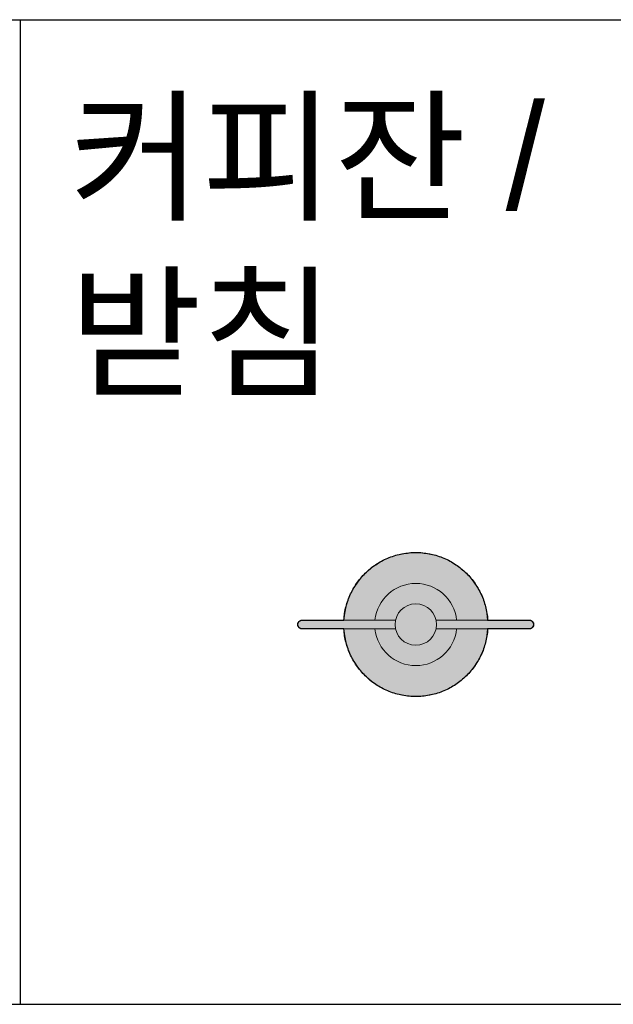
# Model space of a CAD drawing. Header units: millimetres. Extents: x 488786 to 747986, y 25193 to 95000.
# Tile 45 of 127: x 555424 to 556269, y 91100 to 92500. Entities that reach past the tile are written whole.
import ezdxf

# ---------------------------------------------------------------- set-up
doc = ezdxf.new("R2010")
doc.units = ezdxf.units.MM
for name, color, linetype in [('10. ETC', 251, 'Continuous'), ('13. TXT2', 43, 'Continuous'), ('25. 255', 255, 'Continuous'), ('6. FUR1', 181, 'Continuous')]:
    doc.layers.add(name, color=color, linetype=linetype)
doc.layers.add('7. FUR2', color=241, linetype='Continuous', lineweight=5)
doc.styles.add('YUHIHA_TEXT', font='Pretendard-Regular.ttf')

# ---------------------------------------------------------------- blocks, each defined once
blk = doc.blocks.new('YUHIHA_Accessory_CoffeeCup_Saucer_A_Plan')
at = {"layer": '25. 255', "transparency": 33554687}
blk.add_hatch(color=256, dxfattribs=at).paths.add_polyline_path([(101.8, -11.2), (101.5, -13.6), (101.2, -15.9), (100.8, -18.3), (100.3, -20.7), (99.8, -23.1), (99.2, -25.4), (98.6, -27.7), (97.9, -30), (97.2, -32.3), (96.4, -34.6), (95.6, -36.9), (94.7, -39.1), (93.7, -41.4), (92.7, -43.6), (91.7, -45.7), (90.6, -47.9), (89.4, -50), (88.2, -52.1), (86.9, -54.2), (85.6, -56.2), (84.3, -58.2), (82.9, -60.2), (81.5, -62.1), (80, -64), (78.4, -65.9), (76.9, -67.7), (75.2, -69.5), (73.6, -71.2), (71.9, -73), (70.1, -74.6), (68.4, -76.3), (66.6, -77.9), (64.7, -79.4), (62.8, -80.9), (60.9, -82.4), (58.9, -83.8), (56.9, -85.1), (54.9, -86.5), (52.9, -87.7), (50.8, -89), (48.7, -90.1), (46.5, -91.3), (44.4, -92.3), (42.2, -93.3), (40, -94.3), (37.7, -95.2), (35.5, -96.1), (33.2, -96.9), (30.9, -97.7), (28.6, -98.4), (26.3, -99), (23.9, -99.6), (21.6, -100.1), (19.2, -100.6), (16.8, -101), (14.4, -101.4), (12, -101.7), (9.6, -102), (7.2, -102.2), (4.8, -102.3), (2.4, -102.4), (0, -102.4), (-2.4, -102.4), (-4.8, -102.3), (-7.2, -102.2), (-9.6, -102), (-12, -101.7), (-14.4, -101.4), (-16.8, -101), (-19.2, -100.6), (-21.6, -100.1), (-23.9, -99.6), (-26.3, -99), (-28.6, -98.4), (-30.9, -97.7), (-33.2, -96.9), (-35.5, -96.1), (-37.7, -95.2), (-40, -94.3), (-42.2, -93.3), (-44.4, -92.3), (-46.5, -91.3), (-48.7, -90.1), (-50.8, -89), (-52.9, -87.7), (-54.9, -86.5), (-56.9, -85.1), (-58.9, -83.8), (-60.9, -82.4), (-62.8, -80.9), (-64.7, -79.4), (-66.6, -77.9), (-68.4, -76.3), (-70.1, -74.6), (-71.9, -73), (-73.6, -71.2), (-75.2, -69.5), (-76.9, -67.7), (-78.4, -65.9), (-80, -64), (-81.5, -62.1), (-82.9, -60.2), (-84.3, -58.2), (-85.6, -56.2), (-86.9, -54.2), (-88.2, -52.1), (-89.4, -50), (-90.6, -47.9), (-91.7, -45.7), (-92.7, -43.6), (-93.7, -41.4), (-94.7, -39.1), (-95.6, -36.9), (-96.4, -34.6), (-97.2, -32.3), (-97.9, -30), (-98.6, -27.7), (-99.2, -25.4), (-99.8, -23.1), (-100.3, -20.7), (-100.8, -18.3), (-101.2, -15.9), (-101.5, -13.6), (-101.8, -11.2), (-102.1, -8.8), (-102.2, -6.3), (-161.4, -6.3), (-161.6, -6.3), (-161.8, -6.3), (-161.9, -6.3), (-162.1, -6.3), (-162.2, -6.3), (-162.4, -6.3), (-162.5, -6.3), (-162.7, -6.2), (-162.8, -6.2), (-163, -6.2), (-163.1, -6.1), (-163.3, -6.1), (-163.4, -6), (-163.6, -6), (-163.7, -5.9), (-163.9, -5.9), (-164, -5.8), (-164.2, -5.7), (-164.3, -5.7), (-164.4, -5.6), (-164.6, -5.5), (-164.7, -5.4), (-164.8, -5.4), (-165, -5.3), (-165.1, -5.2), (-165.2, -5.1), (-165.4, -5), (-165.5, -4.9), (-165.6, -4.8), (-165.7, -4.7), (-165.8, -4.6), (-165.9, -4.5), (-166, -4.4), (-166.2, -4.3), (-166.3, -4.1), (-166.4, -4), (-166.5, -3.9), (-166.5, -3.8), (-166.6, -3.7), (-166.7, -3.5), (-166.8, -3.4), (-166.9, -3.3), (-167, -3.1), (-167, -3), (-167.1, -2.9), (-167.2, -2.7), (-167.2, -2.6), (-167.3, -2.4), (-167.4, -2.3), (-167.4, -2.1), (-167.5, -2), (-167.5, -1.8), (-167.6, -1.7), (-167.6, -1.5), (-167.6, -1.4), (-167.7, -1.2), (-167.7, -1.1), (-167.7, -0.9), (-167.7, -0.8), (-167.8, -0.6), (-167.8, -0.5), (-167.8, -0.3), (-167.8, -0.2), (-167.8, 0), (-167.8, 0.2), (-167.8, 0.3), (-167.8, 0.5), (-167.8, 0.6), (-167.7, 0.8), (-167.7, 0.9), (-167.7, 1.1), (-167.7, 1.2), (-167.6, 1.4), (-167.6, 1.5), (-167.6, 1.7), (-167.5, 1.8), (-167.5, 2), (-167.4, 2.1), (-167.4, 2.3), (-167.3, 2.4), (-167.2, 2.6), (-167.2, 2.7), (-167.1, 2.9), (-167, 3), (-167, 3.1), (-166.9, 3.3), (-166.8, 3.4), (-166.7, 3.5), (-166.6, 3.7), (-166.5, 3.8), (-166.5, 3.9), (-166.4, 4), (-166.3, 4.1), (-166.2, 4.3), (-166, 4.4), (-165.9, 4.5), (-165.8, 4.6), (-165.7, 4.7), (-165.6, 4.8), (-165.5, 4.9), (-165.4, 5), (-165.2, 5.1), (-165.1, 5.2), (-165, 5.3), (-164.8, 5.4), (-164.7, 5.4), (-164.6, 5.5), (-164.4, 5.6), (-164.3, 5.7), (-164.2, 5.7), (-164, 5.8), (-163.9, 5.9), (-163.7, 5.9), (-163.6, 6), (-163.4, 6), (-163.3, 6.1), (-163.1, 6.1), (-163, 6.2), (-162.8, 6.2), (-162.7, 6.2), (-162.5, 6.3), (-162.4, 6.3), (-162.2, 6.3), (-162.1, 6.3), (-161.9, 6.3), (-161.8, 6.3), (-161.6, 6.3), (-161.4, 6.3), (-102.2, 6.3), (-102.1, 8.8), (-101.8, 11.2), (-101.5, 13.6), (-101.2, 15.9), (-100.8, 18.3), (-100.3, 20.7), (-99.8, 23.1), (-99.2, 25.4), (-98.6, 27.7), (-97.9, 30), (-97.2, 32.4), (-96.4, 34.6), (-95.6, 36.9), (-94.7, 39.1), (-93.7, 41.4), (-92.7, 43.6), (-91.7, 45.7), (-90.6, 47.9), (-89.4, 50), (-88.2, 52.1), (-86.9, 54.2), (-85.6, 56.2), (-84.3, 58.2), (-82.9, 60.2), (-81.5, 62.1), (-80, 64), (-78.4, 65.9), (-76.9, 67.7), (-75.2, 69.5), (-73.6, 71.3), (-71.9, 73), (-70.1, 74.6), (-68.4, 76.3), (-66.6, 77.9), (-64.7, 79.4), (-62.8, 80.9), (-60.9, 82.4), (-58.9, 83.8), (-56.9, 85.1), (-54.9, 86.5), (-52.9, 87.7), (-50.8, 89), (-48.7, 90.1), (-46.5, 91.3), (-44.4, 92.3), (-42.2, 93.3), (-40, 94.3), (-37.7, 95.2), (-35.5, 96.1), (-33.2, 96.9), (-30.9, 97.7), (-28.6, 98.4), (-26.3, 99), (-23.9, 99.6), (-21.6, 100.1), (-19.2, 100.6), (-16.8, 101), (-14.4, 101.4), (-12, 101.7), (-9.6, 102), (-7.2, 102.2), (-4.8, 102.3), (-2.4, 102.4), (0, 102.4), (2.4, 102.4), (4.8, 102.3), (7.2, 102.2), (9.6, 102), (12, 101.7), (14.4, 101.4), (16.8, 101), (19.2, 100.6), (21.6, 100.1), (23.9, 99.6), (26.3, 99), (28.6, 98.4), (30.9, 97.7), (33.2, 96.9), (35.5, 96.1), (37.7, 95.2), (40, 94.3), (42.2, 93.3), (44.4, 92.3), (46.5, 91.3), (48.7, 90.1), (50.8, 89), (52.9, 87.7), (54.9, 86.5), (56.9, 85.1), (58.9, 83.8), (60.9, 82.4), (62.8, 80.9), (64.7, 79.4), (66.6, 77.9), (68.4, 76.3), (70.1, 74.6), (71.9, 73), (73.6, 71.3), (75.2, 69.5), (76.9, 67.7), (78.4, 65.9), (80, 64), (81.5, 62.1), (82.9, 60.2), (84.3, 58.2), (85.6, 56.2), (86.9, 54.2), (88.2, 52.1), (89.4, 50), (90.6, 47.9), (91.7, 45.7), (92.7, 43.6), (93.7, 41.4), (94.7, 39.1), (95.6, 36.9), (96.4, 34.6), (97.2, 32.4), (97.9, 30), (98.6, 27.7), (99.2, 25.4), (99.8, 23.1), (100.3, 20.7), (100.8, 18.3), (101.2, 15.9), (101.5, 13.6), (101.8, 11.2), (102.1, 8.8), (102.2, 6.3), (161.4, 6.3), (161.6, 6.3), (161.8, 6.3), (161.9, 6.3), (162.1, 6.3), (162.2, 6.3), (162.4, 6.2), (162.5, 6.2), (162.7, 6.2), (162.8, 6.2), (162.9, 6.1), (163.1, 6.1), (163.2, 6), (163.4, 6), (163.5, 5.9), (163.7, 5.9), (163.8, 5.8), (163.9, 5.7), (164.1, 5.7), (164.2, 5.6), (164.5, 5.4), (164.6, 5.4), (164.7, 5.3), (164.9, 5.2), (165, 5.1), (165.1, 5), (165.2, 4.9), (165.3, 4.8), (165.5, 4.7), (165.6, 4.6), (165.7, 4.5), (165.8, 4.4), (165.9, 4.3), (166, 4.2), (166.1, 4.1), (166.2, 4), (166.3, 3.8), (166.4, 3.7), (166.5, 3.6), (166.5, 3.5), (166.6, 3.3), (166.7, 3.2), (166.8, 3.1), (166.8, 2.9), (166.9, 2.8), (167, 2.7), (167, 2.5), (167.1, 2.4), (167.2, 2.2), (167.2, 2.1), (167.3, 1.8), (167.3, 1.7), (167.4, 1.5), (167.4, 1.4), (167.5, 1.1), (167.5, 0.9), (167.5, 0.8), (167.5, 0.6), (167.6, 0.3), (167.6, 0.2), (167.6, 0), (167.6, -0.2), (167.6, -0.3), (167.5, -0.6), (167.5, -0.8), (167.5, -0.9), (167.5, -1.1), (167.4, -1.2), (167.4, -1.4), (167.4, -1.5), (167.3, -1.7), (167.3, -1.8), (167.2, -2.1), (167.2, -2.2), (167.1, -2.4), (167, -2.5), (167, -2.7), (166.9, -2.8), (166.8, -2.9), (166.8, -3.1), (166.7, -3.2), (166.6, -3.3), (166.5, -3.5), (166.5, -3.6), (166.4, -3.7), (166.3, -3.8), (166.2, -4), (166.1, -4.1), (166, -4.2), (165.9, -4.3), (165.8, -4.4), (165.7, -4.5), (165.6, -4.6), (165.5, -4.7), (165.3, -4.8), (165.2, -4.9), (165.1, -5), (165, -5.1), (164.9, -5.2), (164.7, -5.3), (164.6, -5.4), (164.5, -5.4), (164.3, -5.5), (164.2, -5.6), (164.1, -5.7), (163.9, -5.7), (163.8, -5.8), (163.7, -5.9), (163.5, -5.9), (163.4, -6), (163.2, -6), (163.1, -6.1), (162.9, -6.1), (162.8, -6.2), (162.7, -6.2), (162.5, -6.2), (162.4, -6.2), (162.2, -6.3), (162.1, -6.3), (161.9, -6.3), (161.8, -6.3), (161.6, -6.3), (161.4, -6.3), (102.2, -6.3), (102.1, -8.8)], is_closed=False, flags=16)
at = {"layer": '6. FUR1'}
blk.add_lwpolyline([(101.8, -11.2), (101.5, -13.6), (101.2, -15.9), (100.8, -18.3), (100.3, -20.7), (99.8, -23.1), (99.2, -25.4), (98.6, -27.7), (97.9, -30), (97.2, -32.3), (96.4, -34.6), (95.6, -36.9), (94.7, -39.1), (93.7, -41.4), (92.7, -43.6), (91.7, -45.7), (90.6, -47.9), (89.4, -50), (88.2, -52.1), (86.9, -54.2), (85.6, -56.2), (84.3, -58.2), (82.9, -60.2), (81.5, -62.1), (80, -64), (78.4, -65.9), (76.9, -67.7), (75.2, -69.5), (73.6, -71.2), (71.9, -73), (70.1, -74.6), (68.4, -76.3), (66.6, -77.9), (64.7, -79.4), (62.8, -80.9), (60.9, -82.4), (58.9, -83.8), (56.9, -85.1), (54.9, -86.5), (52.9, -87.7), (50.8, -89), (48.7, -90.1), (46.5, -91.3), (44.4, -92.3), (42.2, -93.3), (40, -94.3), (37.7, -95.2), (35.5, -96.1), (33.2, -96.9), (30.9, -97.7), (28.6, -98.4), (26.3, -99), (23.9, -99.6), (21.6, -100.1), (19.2, -100.6), (16.8, -101), (14.4, -101.4), (12, -101.7), (9.6, -102), (7.2, -102.2), (4.8, -102.3), (2.4, -102.4), (0, -102.4), (-2.4, -102.4), (-4.8, -102.3), (-7.2, -102.2), (-9.6, -102), (-12, -101.7), (-14.4, -101.4), (-16.8, -101), (-19.2, -100.6), (-21.6, -100.1), (-23.9, -99.6), (-26.3, -99), (-28.6, -98.4), (-30.9, -97.7), (-33.2, -96.9), (-35.5, -96.1), (-37.7, -95.2), (-40, -94.3), (-42.2, -93.3), (-44.4, -92.3), (-46.5, -91.3), (-48.7, -90.1), (-50.8, -89), (-52.9, -87.7), (-54.9, -86.5), (-56.9, -85.1), (-58.9, -83.8), (-60.9, -82.4), (-62.8, -80.9), (-64.7, -79.4), (-66.6, -77.9), (-68.4, -76.3), (-70.1, -74.6), (-71.9, -73), (-73.6, -71.2), (-75.2, -69.5), (-76.9, -67.7), (-78.4, -65.9), (-80, -64), (-81.5, -62.1), (-82.9, -60.2), (-84.3, -58.2), (-85.6, -56.2), (-86.9, -54.2), (-88.2, -52.1), (-89.4, -50), (-90.6, -47.9), (-91.7, -45.7), (-92.7, -43.6), (-93.7, -41.4), (-94.7, -39.1), (-95.6, -36.9), (-96.4, -34.6), (-97.2, -32.3), (-97.9, -30), (-98.6, -27.7), (-99.2, -25.4), (-99.8, -23.1), (-100.3, -20.7), (-100.8, -18.3), (-101.2, -15.9), (-101.5, -13.6), (-101.8, -11.2), (-102.1, -8.8), (-102.2, -6.3), (-161.4, -6.3), (-161.6, -6.3), (-161.8, -6.3), (-161.9, -6.3), (-162.1, -6.3), (-162.2, -6.3), (-162.4, -6.3), (-162.5, -6.3), (-162.7, -6.2), (-162.8, -6.2), (-163, -6.2), (-163.1, -6.1), (-163.3, -6.1), (-163.4, -6), (-163.6, -6), (-163.7, -5.9), (-163.9, -5.9), (-164, -5.8), (-164.2, -5.7), (-164.3, -5.7), (-164.4, -5.6), (-164.6, -5.5), (-164.7, -5.4), (-164.8, -5.4), (-165, -5.3), (-165.1, -5.2), (-165.2, -5.1), (-165.4, -5), (-165.5, -4.9), (-165.6, -4.8), (-165.7, -4.7), (-165.8, -4.6), (-165.9, -4.5), (-166, -4.4), (-166.2, -4.3), (-166.3, -4.1), (-166.4, -4), (-166.5, -3.9), (-166.5, -3.8), (-166.6, -3.7), (-166.7, -3.5), (-166.8, -3.4), (-166.9, -3.3), (-167, -3.1), (-167, -3), (-167.1, -2.9), (-167.2, -2.7), (-167.2, -2.6), (-167.3, -2.4), (-167.4, -2.3), (-167.4, -2.1), (-167.5, -2), (-167.5, -1.8), (-167.6, -1.7), (-167.6, -1.5), (-167.6, -1.4), (-167.7, -1.2), (-167.7, -1.1), (-167.7, -0.9), (-167.7, -0.8), (-167.8, -0.6), (-167.8, -0.5), (-167.8, -0.3), (-167.8, -0.2), (-167.8, 0), (-167.8, 0.2), (-167.8, 0.3), (-167.8, 0.5), (-167.8, 0.6), (-167.7, 0.8), (-167.7, 0.9), (-167.7, 1.1), (-167.7, 1.2), (-167.6, 1.4), (-167.6, 1.5), (-167.6, 1.7), (-167.5, 1.8), (-167.5, 2), (-167.4, 2.1), (-167.4, 2.3), (-167.3, 2.4), (-167.2, 2.6), (-167.2, 2.7), (-167.1, 2.9), (-167, 3), (-167, 3.1), (-166.9, 3.3), (-166.8, 3.4), (-166.7, 3.5), (-166.6, 3.7), (-166.5, 3.8), (-166.5, 3.9), (-166.4, 4), (-166.3, 4.1), (-166.2, 4.3), (-166, 4.4), (-165.9, 4.5), (-165.8, 4.6), (-165.7, 4.7), (-165.6, 4.8), (-165.5, 4.9), (-165.4, 5), (-165.2, 5.1), (-165.1, 5.2), (-165, 5.3), (-164.8, 5.4), (-164.7, 5.4), (-164.6, 5.5), (-164.4, 5.6), (-164.3, 5.7), (-164.2, 5.7), (-164, 5.8), (-163.9, 5.9), (-163.7, 5.9), (-163.6, 6), (-163.4, 6), (-163.3, 6.1), (-163.1, 6.1), (-163, 6.2), (-162.8, 6.2), (-162.7, 6.2), (-162.5, 6.3), (-162.4, 6.3), (-162.2, 6.3), (-162.1, 6.3), (-161.9, 6.3), (-161.8, 6.3), (-161.6, 6.3), (-161.4, 6.3), (-102.2, 6.3), (-102.1, 8.8), (-101.8, 11.2), (-101.5, 13.6), (-101.2, 15.9), (-100.8, 18.3), (-100.3, 20.7), (-99.8, 23.1), (-99.2, 25.4), (-98.6, 27.7), (-97.9, 30), (-97.2, 32.4), (-96.4, 34.6), (-95.6, 36.9), (-94.7, 39.1), (-93.7, 41.4), (-92.7, 43.6), (-91.7, 45.7), (-90.6, 47.9), (-89.4, 50), (-88.2, 52.1), (-86.9, 54.2), (-85.6, 56.2), (-84.3, 58.2), (-82.9, 60.2), (-81.5, 62.1), (-80, 64), (-78.4, 65.9), (-76.9, 67.7), (-75.2, 69.5), (-73.6, 71.3), (-71.9, 73), (-70.1, 74.6), (-68.4, 76.3), (-66.6, 77.9), (-64.7, 79.4), (-62.8, 80.9), (-60.9, 82.4), (-58.9, 83.8), (-56.9, 85.1), (-54.9, 86.5), (-52.9, 87.7), (-50.8, 89), (-48.7, 90.1), (-46.5, 91.3), (-44.4, 92.3), (-42.2, 93.3), (-40, 94.3), (-37.7, 95.2), (-35.5, 96.1), (-33.2, 96.9), (-30.9, 97.7), (-28.6, 98.4), (-26.3, 99), (-23.9, 99.6), (-21.6, 100.1), (-19.2, 100.6), (-16.8, 101), (-14.4, 101.4), (-12, 101.7), (-9.6, 102), (-7.2, 102.2), (-4.8, 102.3), (-2.4, 102.4), (0, 102.4), (2.4, 102.4), (4.8, 102.3), (7.2, 102.2), (9.6, 102), (12, 101.7), (14.4, 101.4), (16.8, 101), (19.2, 100.6), (21.6, 100.1), (23.9, 99.6), (26.3, 99), (28.6, 98.4), (30.9, 97.7), (33.2, 96.9), (35.5, 96.1), (37.7, 95.2), (40, 94.3), (42.2, 93.3), (44.4, 92.3), (46.5, 91.3), (48.7, 90.1), (50.8, 89), (52.9, 87.7), (54.9, 86.5), (56.9, 85.1), (58.9, 83.8), (60.9, 82.4), (62.8, 80.9), (64.7, 79.4), (66.6, 77.9), (68.4, 76.3), (70.1, 74.6), (71.9, 73), (73.6, 71.3), (75.2, 69.5), (76.9, 67.7), (78.4, 65.9), (80, 64), (81.5, 62.1), (82.9, 60.2), (84.3, 58.2), (85.6, 56.2), (86.9, 54.2), (88.2, 52.1), (89.4, 50), (90.6, 47.9), (91.7, 45.7), (92.7, 43.6), (93.7, 41.4), (94.7, 39.1), (95.6, 36.9), (96.4, 34.6), (97.2, 32.4), (97.9, 30), (98.6, 27.7), (99.2, 25.4), (99.8, 23.1), (100.3, 20.7), (100.8, 18.3), (101.2, 15.9), (101.5, 13.6), (101.8, 11.2), (102.1, 8.8), (102.2, 6.3), (161.4, 6.3), (161.6, 6.3), (161.8, 6.3), (161.9, 6.3), (162.1, 6.3), (162.2, 6.3), (162.4, 6.2), (162.5, 6.2), (162.7, 6.2), (162.8, 6.2), (162.9, 6.1), (163.1, 6.1), (163.2, 6), (163.4, 6), (163.5, 5.9), (163.7, 5.9), (163.8, 5.8), (163.9, 5.7), (164.1, 5.7), (164.2, 5.6), (164.5, 5.4), (164.6, 5.4), (164.7, 5.3), (164.9, 5.2), (165, 5.1), (165.1, 5), (165.2, 4.9), (165.3, 4.8), (165.5, 4.7), (165.6, 4.6), (165.7, 4.5), (165.8, 4.4), (165.9, 4.3), (166, 4.2), (166.1, 4.1), (166.2, 4), (166.3, 3.8), (166.4, 3.7), (166.5, 3.6), (166.5, 3.5), (166.6, 3.3), (166.7, 3.2), (166.8, 3.1), (166.8, 2.9), (166.9, 2.8), (167, 2.7), (167, 2.5), (167.1, 2.4), (167.2, 2.2), (167.2, 2.1), (167.3, 1.8), (167.3, 1.7), (167.4, 1.5), (167.4, 1.4), (167.5, 1.1), (167.5, 0.9), (167.5, 0.8), (167.5, 0.6), (167.6, 0.3), (167.6, 0.2), (167.6, 0), (167.6, -0.2), (167.6, -0.3), (167.5, -0.6), (167.5, -0.8), (167.5, -0.9), (167.5, -1.1), (167.4, -1.2), (167.4, -1.4), (167.4, -1.5), (167.3, -1.7), (167.3, -1.8), (167.2, -2.1), (167.2, -2.2), (167.1, -2.4), (167, -2.5), (167, -2.7), (166.9, -2.8), (166.8, -2.9), (166.8, -3.1), (166.7, -3.2), (166.6, -3.3), (166.5, -3.5), (166.5, -3.6), (166.4, -3.7), (166.3, -3.8), (166.2, -4), (166.1, -4.1), (166, -4.2), (165.9, -4.3), (165.8, -4.4), (165.7, -4.5), (165.6, -4.6), (165.5, -4.7), (165.3, -4.8), (165.2, -4.9), (165.1, -5), (165, -5.1), (164.9, -5.2), (164.7, -5.3), (164.6, -5.4), (164.5, -5.4), (164.3, -5.5), (164.2, -5.6), (164.1, -5.7), (163.9, -5.7), (163.8, -5.8), (163.7, -5.9), (163.5, -5.9), (163.4, -6), (163.2, -6), (163.1, -6.1), (162.9, -6.1), (162.8, -6.2), (162.7, -6.2), (162.5, -6.2), (162.4, -6.2), (162.2, -6.3), (162.1, -6.3), (161.9, -6.3), (161.8, -6.3), (161.6, -6.3), (161.4, -6.3), (102.2, -6.3), (102.1, -8.8)], close=True, dxfattribs=at)
at = {"layer": '7. FUR2'}
for p, q in [((-102.2, 6.3), (-28.7, 6.3)), ((28.7, 6.3), (102.2, 6.3)), ((-102.2, -6.3), (-28.7, -6.3)), ((28.7, -6.3), (102.2, -6.3))]:
    blk.add_line(p, q, dxfattribs=at)
blk.add_lwpolyline([(102.2, 6.3, 0.939845), (-102.2, 6.3), (-161.4, 6.3, 1), (-161.4, -6.3), (-102.2, -6.3, 0.939819), (102.2, -6.3), (161.4, -6.3, 0.964028), (161.4, 6.3), (102.2, 6.3)], format="xyb", dxfattribs=at)
blk.add_circle((0, 0), 29.4, dxfattribs=at)
for start, end in [(6.244, 173.756), (186.244, 353.756)]:
    blk.add_arc((0, 0), 58.4, start, end, dxfattribs=at)

msp = doc.modelspace()

# ---------------------------------------------------------------- linework, layer by layer
at = {"layer": '10. ETC'}
for p, q in [((554300, 92500), (563300, 92500)), ((555425, 92500), (555425, 91100)), ((554300, 91100), (563300, 91100))]:
    msp.add_line(p, q, dxfattribs=at)

# ---------------------------------------------------------------- block references
msp.add_blockref('YUHIHA_Accessory_CoffeeCup_Saucer_A_Plan', (555987.6, 91640))

# ---------------------------------------------------------------- texts
at = {"layer": '13. TXT2', "color": 7, "insert": (555495, 92380), "char_height": 150, "width": 1000, "attachment_point": 1, "style": 'YUHIHA_TEXT'}
msp.add_mtext('커피잔 / 받침', dxfattribs=at)

doc.saveas('drawing.dxf')
